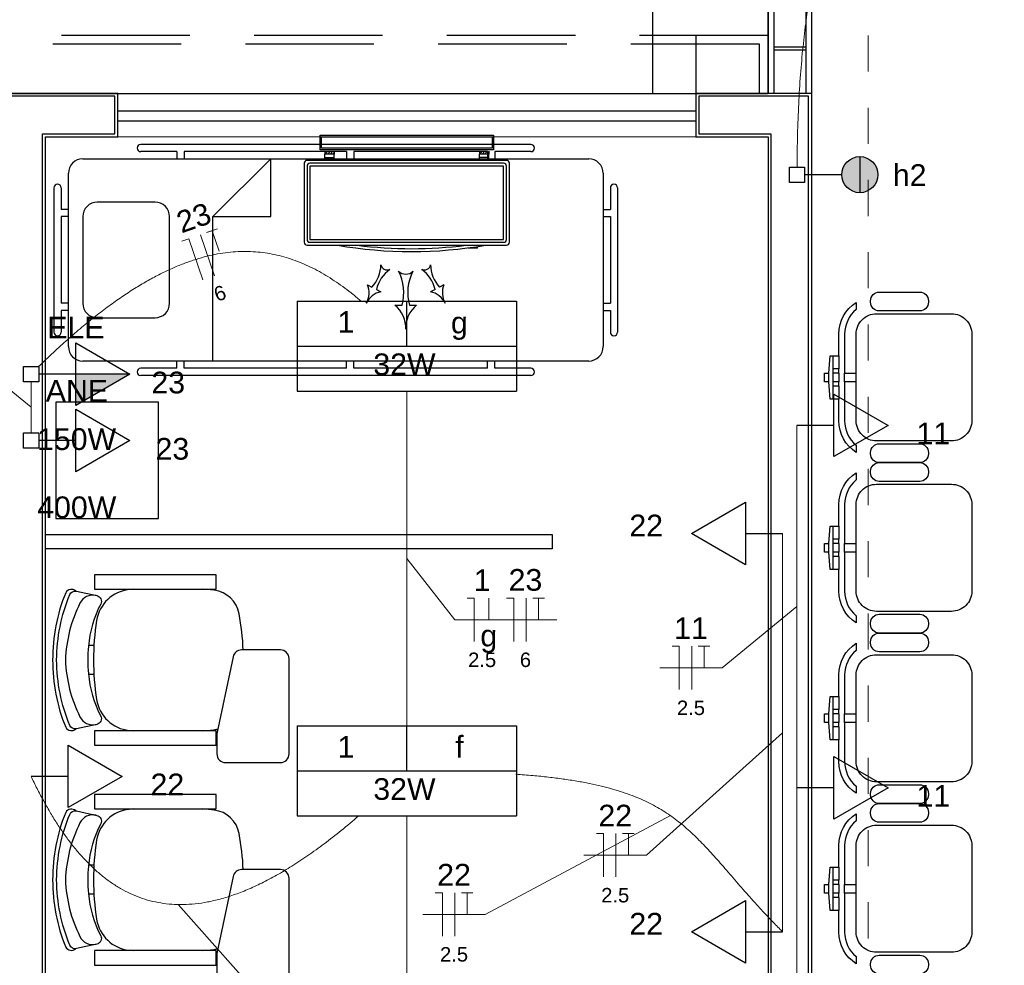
# Model space of a CAD drawing. Header units: feet. Extents: x -18 to 1038, y -110 to 48.
# Tile 153 of 199: x 774.11 to 777.51, y -12 to -8.73. Entities that reach past the tile are written whole.
import ezdxf

# ---------------------------------------------------------------- set-up
doc = ezdxf.new("R2010")
doc.units = ezdxf.units.FT
doc.header["$MEASUREMENT"] = 0
doc.linetypes.add('HIDDEN', pattern=[0.9525, 0.635, -0.3175])
doc.linetypes.add('JIS_02_1.2', pattern=[0.25, 0.125, -0.125])
doc.layers.get('0').update_dxf_attribs({"color": 251})
for name, color, linetype, lineweight in [('02', 2, 'Continuous', 20), ('EL-Condutos', 4, 'Continuous', 5), ('EL-Fios (Fase 1)', 7, 'Continuous', 5), ('EL-Fios (Fase 3)', 7, 'Continuous', 5), ('EL-Fios (Neutro)', 7, 'Continuous', 5), ('EL-Fios (Retorno)', 7, 'Continuous', 5), ('EL-Fios (Terra)', 7, 'Continuous', 5), ('EL-Textos fios', 7, 'Continuous', 5), ('Textos', 7, 'Continuous', 5)]:
    doc.layers.add(name, color=color, linetype=linetype, lineweight=lineweight)
for name, color, linetype in [('100_IMPIANTI', 251, 'Continuous'), ('JANELA', 3, 'Continuous'), ('MOBILARIO', 8, 'Continuous'), ('P-SIMBOL', 5, 'Continuous'), ('parede', 5, 'Continuous'), ('porta', 3, 'Continuous'), ('PROJEÇÃO', 6, 'HIDDEN')]:
    doc.layers.add(name, color=color, linetype=linetype)
doc.styles.add('Arial', font='arial.ttf')

msp = doc.modelspace()

# ---------------------------------------------------------------- hatches: boundary and pattern name
at = {"layer": 'P-SIMBOL', "linetype": 'Continuous'}
for points in [[(777.0141, -9.1992), (777.0141, -9.2617), (776.9516, -9.2617), (776.9521, -9.252), (776.9576, -9.2351), (776.9636, -9.2246), (776.9706, -9.2166), (776.9811, -9.2086), (776.9941, -9.2024), (777.0071, -9.1996), (777.0141, -9.1997)], [(777.0141, -9.1992), (777.0141, -9.2617), (777.0766, -9.2617), (777.0761, -9.252), (777.0706, -9.2351), (777.0647, -9.2246), (777.0576, -9.2166), (777.0471, -9.2086), (777.0341, -9.2024), (777.0211, -9.1996), (777.0141, -9.1997)], [(777.0141, -9.3242), (777.0141, -9.2617), (776.9516, -9.2617), (776.9521, -9.2714), (776.9576, -9.2883), (776.9636, -9.2988), (776.9706, -9.3068), (776.9811, -9.3148), (776.9941, -9.321), (777.0071, -9.3238), (777.0141, -9.3237)], [(777.0141, -9.3242), (777.0141, -9.2617), (777.0766, -9.2617), (777.0761, -9.2714), (777.0706, -9.2883), (777.0647, -9.2988), (777.0576, -9.3068), (777.0471, -9.3148), (777.0341, -9.321), (777.0211, -9.3238), (777.0141, -9.3237)], [(774.3011, -9.9519), (774.4886, -9.9519), (774.3011, -10.0601)]]:
    msp.add_hatch(color=256, dxfattribs=at).paths.add_polyline_path(points)

# ---------------------------------------------------------------- linework, layer by layer
at = {"color": 251}
for p, q in [((774.3642, -10.8914), (774.3451, -10.8914)), ((774.3642, -10.9914), (774.3451, -10.9914)), ((774.3642, -11.652), (774.3451, -11.652)), ((774.3642, -11.752), (774.3451, -11.752))]:
    msp.add_line(p, q, dxfattribs=at)
for points in [[(774.3658, -10.6464), (774.3658, -10.6964), (774.7868, -10.6964), (774.7868, -10.6464)], [(774.3658, -11.1864), (774.3658, -11.2364), (774.7868, -11.2364), (774.7868, -11.1864)], [(774.3658, -11.407), (774.3658, -11.457), (774.7868, -11.457), (774.7868, -11.407)], [(774.3658, -11.947), (774.3658, -11.997), (774.7868, -11.997), (774.7868, -11.947)]]:
    msp.add_lwpolyline(points, close=True, dxfattribs=at)
for points in [[(774.5015, -10.6964), (774.4863, -10.6978), (774.4863, -10.6978, 0.340817), (774.3736, -10.8045), (774.3736, -10.8045, 0.07931), (774.3736, -11.0784), (774.3736, -11.0784)], [(774.8806, -10.9064, 0.036034), (774.8666, -10.7815), (774.8666, -10.7815, 0.328643), (774.7801, -10.7002), (774.7801, -10.7002), (774.7411, -10.6964), (774.7411, -10.6964)], [(774.3014, -10.7028, 0.481357), (774.2666, -10.7085), (774.2666, -10.7085, 0.098103), (774.2213, -10.9414), (774.2213, -10.9414, 0.098103), (774.2666, -11.1744), (774.2666, -11.1744, 0.481357), (774.3014, -11.18), (774.3014, -11.18)], [(774.3451, -10.989, 0.100785), (774.3877, -11.1353), (774.3877, -11.1353, -0.49505), (774.3743, -11.1641), (774.3743, -11.1641), (774.3033, -11.1797, -0.365963), (774.2804, -11.1676), (774.2804, -11.1676, -0.095384), (774.2352, -10.9414), (774.2352, -10.9414, -0.095384), (774.2804, -10.7152), (774.2804, -10.7152, -0.365963), (774.3033, -10.7031), (774.3033, -10.7031), (774.3743, -10.7187, -0.49505), (774.3877, -10.7476), (774.3877, -10.7476, 0.100785), (774.3451, -10.8939), (774.3451, -10.8939)], [(774.3714, -10.7181, 0.344642), (774.3158, -10.7448), (774.3158, -10.7448, 0.10805), (774.2657, -10.9414), (774.2657, -10.9414, 0.10805), (774.3158, -11.1381), (774.3158, -11.1381, 0.344642), (774.3714, -11.1647), (774.3714, -11.1647)], [(774.7894, -11.2664, 0.414214), (774.8194, -11.2964), (774.8194, -11.2964), (775.0094, -11.2964, 0.414214), (775.0394, -11.2664), (775.0394, -11.2664), (775.0394, -10.9364, 0.414214), (775.0094, -10.9064), (775.0094, -10.9064), (774.8749, -10.9064, 0.354533), (774.8456, -10.9302), (774.8456, -10.9302), (774.7905, -11.1913, 0.052038), (774.7894, -11.2016), (774.7894, -11.2016), (774.7894, -11.2664)], [(774.3736, -11.0784, 0.340817), (774.4863, -11.185), (774.4863, -11.185), (774.5015, -11.1864), (774.5015, -11.1864)], [(774.7411, -11.1864), (774.7801, -11.1826), (774.7801, -11.1826, 0.032362), (774.7928, -11.1802), (774.7928, -11.1802)], [(774.3014, -11.4634, 0.481357), (774.2666, -11.469), (774.2666, -11.469, 0.098103), (774.2213, -11.702), (774.2213, -11.702, 0.098103), (774.2666, -11.9349), (774.2666, -11.9349, 0.481357), (774.3014, -11.9406), (774.3014, -11.9406)], [(774.3451, -11.7495, 0.100785), (774.3877, -11.8958), (774.3877, -11.8958, -0.49505), (774.3743, -11.9247), (774.3743, -11.9247), (774.3033, -11.9403, -0.365963), (774.2804, -11.9282), (774.2804, -11.9282, -0.095384), (774.2352, -11.702), (774.2352, -11.702, -0.095384), (774.2804, -11.4757), (774.2804, -11.4757, -0.365963), (774.3033, -11.4637), (774.3033, -11.4637), (774.3743, -11.4793, -0.49505), (774.3877, -11.5081), (774.3877, -11.5081, 0.100785), (774.3451, -11.6544), (774.3451, -11.6544)], [(774.3714, -11.4786, 0.344642), (774.3158, -11.5053), (774.3158, -11.5053, 0.10805), (774.2657, -11.702), (774.2657, -11.702, 0.10805), (774.3158, -11.8986), (774.3158, -11.8986, 0.344642), (774.3714, -11.9253), (774.3714, -11.9253)], [(774.5015, -11.457), (774.4863, -11.4583), (774.4863, -11.4583, 0.340817), (774.3736, -11.565), (774.3736, -11.565, 0.07931), (774.3736, -11.8389), (774.3736, -11.8389)], [(774.8806, -11.667, 0.036034), (774.8666, -11.5421), (774.8666, -11.5421, 0.328643), (774.7801, -11.4608), (774.7801, -11.4608), (774.7411, -11.457), (774.7411, -11.457)], [(774.7894, -12.027, 0.414214), (774.8194, -12.057), (774.8194, -12.057), (775.0094, -12.057, 0.414214), (775.0394, -12.027), (775.0394, -12.027), (775.0394, -11.697, 0.414214), (775.0094, -11.667), (775.0094, -11.667), (774.8749, -11.667, 0.354533), (774.8456, -11.6908), (774.8456, -11.6908), (774.7905, -11.9519, 0.052038), (774.7894, -11.9622), (774.7894, -11.9622), (774.7894, -12.027)], [(774.3736, -11.8389, 0.340817), (774.4863, -11.9456), (774.4863, -11.9456), (774.5015, -11.947), (774.5015, -11.947)], [(774.7411, -11.947), (774.7801, -11.9431), (774.7801, -11.9431, 0.032362), (774.7928, -11.9408), (774.7928, -11.9408)]]:
    msp.add_lwpolyline(points, format="xyb", dxfattribs=at)
for centre in [(774.838, -10.9414), (774.838, -11.702)]:
    msp.add_arc(centre, 0.4952, 174.4899, 185.5101, dxfattribs=at)
at = {"layer": '02', "color": 251}
for p, q in [((774.4466, -8.9803), (776.4466, -8.9803)), ((774.4466, -9.1303), (776.4466, -9.1303))]:
    msp.add_line(p, q, dxfattribs=at)
at = {"layer": '100_IMPIANTI'}
for p, q in [((775.1466, -9.1753), (775.1466, -9.1253)), ((775.1466, -9.1253), (775.7466, -9.1253)), ((775.7466, -9.1253), (775.7466, -9.1753)), ((775.1516, -9.1703), (775.1516, -9.1303)), ((775.1516, -9.1303), (775.7416, -9.1303)), ((775.7416, -9.1303), (775.7416, -9.1703)), ((775.7466, -9.1753), (775.1466, -9.1753)), ((775.7416, -9.1703), (775.1516, -9.1703)), ((775.1629, -9.1819), (775.1645, -9.1803)), ((775.1629, -9.1803), (775.1629, -9.1903)), ((775.1954, -9.1903), (775.1629, -9.1903)), ((775.1629, -9.2023), (775.1629, -9.1903)), ((775.1634, -9.1903), (775.1734, -9.1803)), ((775.1722, -9.1903), (775.1822, -9.1803)), ((775.181, -9.1903), (775.191, -9.1803)), ((775.1899, -9.1903), (775.1954, -9.1848)), ((775.1954, -9.1803), (775.1954, -9.1903)), ((775.1954, -9.2023), (775.1954, -9.1903)), ((775.6978, -9.1803), (775.6978, -9.1903)), ((775.6978, -9.1819), (775.6994, -9.1803)), ((775.7303, -9.1903), (775.6978, -9.1903)), ((775.6978, -9.2023), (775.6978, -9.1903)), ((775.6983, -9.1903), (775.7083, -9.1803)), ((775.7071, -9.1903), (775.7171, -9.1803)), ((775.7159, -9.1903), (775.7259, -9.1803)), ((775.7248, -9.1903), (775.7303, -9.1848)), ((775.7303, -9.1803), (775.7303, -9.1903)), ((775.7303, -9.2023), (775.7303, -9.1903)), ((775.0916, -9.2223), (775.0916, -9.4958)), ((775.7916, -9.2123), (775.1016, -9.2123)), ((775.7816, -9.2223), (775.1116, -9.2223)), ((775.1629, -9.2123), (775.1629, -9.2023)), ((775.1629, -9.2023), (775.1954, -9.2023)), ((775.1954, -9.2123), (775.1954, -9.2023)), ((775.6978, -9.2123), (775.6978, -9.2023)), ((775.7303, -9.2023), (775.6978, -9.2023)), ((775.7303, -9.2123), (775.7303, -9.2023)), ((775.8016, -9.4958), (775.8016, -9.2223)), ((775.1016, -9.2323), (775.1016, -9.4858)), ((775.7816, -9.2323), (775.1116, -9.2323)), ((775.1116, -9.2323), (775.1116, -9.4858)), ((775.7816, -9.4858), (775.7816, -9.2323)), ((775.7916, -9.4858), (775.7916, -9.2323)), ((775.1116, -9.4858), (775.7816, -9.4858)), ((775.1116, -9.4958), (775.7816, -9.4958)), ((775.1016, -9.5058), (775.7916, -9.5058)), ((775.6586, -9.5158), (775.6586, -9.515)), ((775.6911, -9.5158), (775.6586, -9.5158)), ((775.6911, -9.5158), (775.6911, -9.5103)), ((775.3106, -9.6424), (775.3261, -9.6506)), ((775.3415, -9.6588), (775.357, -9.667)), ((775.5444, -9.6588), (775.5289, -9.667)), ((775.5753, -9.6424), (775.5598, -9.6506)), ((775.4054, -9.7131), (775.4304, -9.7131)), ((775.4554, -9.7131), (775.4804, -9.7131))]:
    msp.add_line(p, q, dxfattribs=at)
for centre, radius, start, end in [((775.1016, -9.2223), 0.01, 90, 180), ((775.1116, -9.2323), 0.01, 90, 180), ((775.7816, -9.2323), 0.01, 0, 90), ((775.7916, -9.2223), 0.01, 0, 90), ((775.1016, -9.4958), 0.01, 180, 270), ((775.1116, -9.4858), 0.01, 180, 270), ((775.7816, -9.4858), 0.01, 270, 360), ((775.7916, -9.4958), 0.01, 270, 0), ((775.463, -8.0301), 1.4977, 260.1568, 279.8432), ((775.463, -8.0301), 1.4877, 262.7035, 277.2965), ((775.2417, -9.5721), 0.1152, 317.0365, 359.2191), ((775.4538, -9.6845), 0.1152, 124.9222, 167.1048), ((775.38, -9.5675), 0.0239, 194.9419, 289.1995), ((775.4429, -9.572), 0.0341, 222.8712, 317.1288), ((775.2715, -9.6704), 0.1646, 344.9658, 27.1485), ((775.6144, -9.6704), 0.1646, 152.8515, 195.0342), ((775.5059, -9.5675), 0.0239, 250.8005, 345.0581), ((775.4321, -9.6845), 0.1152, 12.8952, 55.0778), ((775.6441, -9.5721), 0.1152, 180.7809, 222.9635), ((775.2441, -9.6702), 0.0721, 329.7648, 22.6536), ((775.3713, -9.7377), 0.0721, 101.4877, 154.3766), ((775.5146, -9.7377), 0.0721, 25.6234, 78.5123), ((775.6418, -9.6702), 0.0721, 157.3464, 210.2352), ((775.3401, -9.7926), 0.103, 357.6941, 50.583), ((775.5458, -9.7926), 0.103, 129.417, 182.3059)]:
    msp.add_arc(centre, radius, start, end, dxfattribs=at)
at = {"layer": 'Defpoints', "color": 251}
msp.add_lwpolyline([(771.3966, 5.4198), (784.9266, 5.4198), (784.9266, -5.9803), (778.9966, -5.9803), (778.9966, -8.9803), (802.9266, -8.9803), (802.9264, -20.3804), (771.3966, -20.3804), (771.3966, -8.9803), (776.6966, -8.9803), (776.6966, -5.9803), (771.3966, -5.9803)], close=True, dxfattribs=at)
at = {"layer": 'EL-Condutos', "linetype": 'JIS_02_1.2'}
msp.add_spline([(777.0432, -3.03), (777.0432, -3.5314), (777.0432, -4.0011), (777.0432, -4.4413), (777.0432, -4.8544), (777.0432, -5.2426), (777.0432, -5.6082), (777.0432, -5.9534), (777.0432, -6.2805), (777.0432, -6.5917), (777.0432, -6.8894), (777.0432, -7.1757), (777.0432, -7.453), (777.0432, -7.7235), (777.0432, -7.9895), (777.0432, -8.2532), (777.0432, -8.5169), (777.0432, -8.7829), (777.0432, -9.0534), (777.0432, -9.3307), (777.0432, -9.617), (777.0432, -9.9147), (777.0432, -10.2259), (777.0432, -10.553), (777.0432, -10.8982), (777.0432, -11.2638), (777.0432, -11.652), (777.0432, -12.0651), (777.0432, -12.5053), (777.0432, -12.975), (777.0432, -13.4764)], degree=3, dxfattribs=at)
at = {"layer": 'EL-Condutos', "linetype": 'Continuous'}
for points in [[(776.7967, -9.2342), (776.7984, -9.1227), (776.8025, -9.0163), (776.8088, -8.9152), (776.8174, -8.819), (776.8281, -8.7277), (776.841, -8.6413), (776.8561, -8.5595), (776.8732, -8.4822), (776.8923, -8.4094), (776.9134, -8.341), (776.9365, -8.2767), (776.9614, -8.2166), (776.9883, -8.1604), (777.0169, -8.1081), (777.0474, -8.0596), (777.0796, -8.0147), (777.1135, -7.9733), (777.149, -7.9353), (777.1862, -7.9007), (777.2249, -7.8692), (777.2652, -7.8407), (777.307, -7.8153), (777.3503, -7.7926), (777.3949, -7.7727), (777.441, -7.7554), (777.4884, -7.7406), (777.537, -7.7282), (777.587, -7.718), (777.6381, -7.7099), (777.6904, -7.7039)], [(774.1728, -9.926), (774.2239, -9.8771), (774.2738, -9.8318), (774.3223, -9.79), (774.3696, -9.7515), (774.4157, -9.7165), (774.4607, -9.6846), (774.5045, -9.6559), (774.5472, -9.6304), (774.5889, -9.6079), (774.6295, -9.5883), (774.6692, -9.5716), (774.708, -9.5577), (774.7458, -9.5465), (774.7828, -9.5379), (774.819, -9.532), (774.8544, -9.5285), (774.889, -9.5275), (774.923, -9.5288), (774.9563, -9.5324), (774.9889, -9.5381), (775.021, -9.546), (775.0525, -9.556), (775.0835, -9.5679), (775.114, -9.5816), (775.1441, -9.5972), (775.1738, -9.6146), (775.2031, -9.6336), (775.2321, -9.6542), (775.2608, -9.6763), (775.2893, -9.6999)], [(774.1466, -9.9783), (774.1466, -9.9862), (774.1466, -9.9937), (774.1466, -10.0008), (774.1466, -10.0075), (774.1466, -10.0139), (774.1466, -10.02), (774.1466, -10.0259), (774.1466, -10.0315), (774.1466, -10.0369), (774.1466, -10.0421), (774.1466, -10.0472), (774.1466, -10.0522), (774.1466, -10.0571), (774.1466, -10.0619), (774.1466, -10.0667), (774.1466, -10.0714), (774.1466, -10.0763), (774.1466, -10.0811), (774.1466, -10.0861), (774.1466, -10.0912), (774.1466, -10.0964), (774.1466, -10.1018), (774.1466, -10.1074), (774.1466, -10.1132), (774.1466, -10.1193), (774.1466, -10.1257), (774.1466, -10.1325), (774.1466, -10.1395), (774.1466, -10.147), (774.1466, -10.1548)], [(775.4466, -10.0099), (775.4466, -10.0621), (775.4466, -10.1116), (775.4466, -10.1584), (775.4466, -10.2028), (775.4466, -10.245), (775.4466, -10.2852), (775.4466, -10.3237), (775.4466, -10.3605), (775.4466, -10.3959), (775.4466, -10.4301), (775.4466, -10.4634), (775.4466, -10.4958), (775.4466, -10.5276), (775.4466, -10.5591), (775.4466, -10.5903), (775.4466, -10.6215), (775.4466, -10.653), (775.4466, -10.6848), (775.4466, -10.7172), (775.4466, -10.7504), (775.4466, -10.7847), (775.4466, -10.8201), (775.4466, -10.8569), (775.4466, -10.8953), (775.4466, -10.9356), (775.4466, -10.9778), (775.4466, -11.0222), (775.4466, -11.069), (775.4466, -11.1184), (775.4466, -11.1706)], [(776.7966, -10.1292), (776.7966, -10.1899), (776.7966, -10.2467), (776.7966, -10.2998), (776.7966, -10.3496), (776.7966, -10.3964), (776.7966, -10.4403), (776.7966, -10.4818), (776.7966, -10.521), (776.7966, -10.5583), (776.7966, -10.5939), (776.7966, -10.6281), (776.7966, -10.6611), (776.7966, -10.6934), (776.7966, -10.7251), (776.7966, -10.7565), (776.7966, -10.7879), (776.7966, -10.8196), (776.7966, -10.8518), (776.7966, -10.8849), (776.7966, -10.9191), (776.7966, -10.9547), (776.7966, -10.992), (776.7966, -11.0312), (776.7966, -11.0727), (776.7966, -11.1166), (776.7966, -11.1634), (776.7966, -11.2132), (776.7966, -11.2663), (776.7966, -11.3231), (776.7966, -11.3838)], [(776.7466, -10.5038), (776.7466, -10.5704), (776.7466, -10.6328), (776.7466, -10.6912), (776.7466, -10.7459), (776.7466, -10.7973), (776.7466, -10.8456), (776.7466, -10.8911), (776.7466, -10.9342), (776.7466, -10.9751), (776.7466, -11.0142), (776.7466, -11.0518), (776.7466, -11.0881), (776.7466, -11.1235), (776.7466, -11.1584), (776.7466, -11.1929), (776.7466, -11.2274), (776.7466, -11.2622), (776.7466, -11.2976), (776.7466, -11.334), (776.7466, -11.3715), (776.7466, -11.4106), (776.7466, -11.4516), (776.7466, -11.4946), (776.7466, -11.5402), (776.7466, -11.5885), (776.7466, -11.6398), (776.7466, -11.6945), (776.7466, -11.7529), (776.7466, -11.8153), (776.7466, -11.882)], [(775.8244, -11.3366), (775.8826, -11.3413), (775.937, -11.3469), (775.9877, -11.3534), (776.0349, -11.3607), (776.0789, -11.3689), (776.1198, -11.378), (776.1579, -11.388), (776.1934, -11.3989), (776.2266, -11.4107), (776.2575, -11.4234), (776.2865, -11.4371), (776.3137, -11.4517), (776.3394, -11.4672), (776.3637, -11.4836), (776.387, -11.501), (776.4093, -11.5194), (776.4309, -11.5387), (776.4521, -11.5591), (776.473, -11.5804), (776.4939, -11.6027), (776.5149, -11.626), (776.5363, -11.6503), (776.5583, -11.6756), (776.5811, -11.7019), (776.6049, -11.7293), (776.6299, -11.7577), (776.6564, -11.7872), (776.6845, -11.8177), (776.7145, -11.8493), (776.7466, -11.882)], [(775.2806, -11.4805), (775.2197, -11.5315), (775.1608, -11.5775), (775.1039, -11.6185), (775.049, -11.6548), (774.9959, -11.6864), (774.9446, -11.7134), (774.8952, -11.7361), (774.8475, -11.7544), (774.8014, -11.7687), (774.7571, -11.7789), (774.7143, -11.7852), (774.6731, -11.7878), (774.6335, -11.7868), (774.5952, -11.7823), (774.5585, -11.7745), (774.5231, -11.7634), (774.489, -11.7493), (774.4562, -11.7322), (774.4247, -11.7122), (774.3943, -11.6896), (774.3651, -11.6644), (774.337, -11.6368), (774.31, -11.6069), (774.284, -11.5748), (774.2589, -11.5407), (774.2348, -11.5047), (774.2116, -11.4668), (774.1891, -11.4274), (774.1675, -11.3864), (774.1466, -11.3441)], [(776.7966, -11.3838), (776.7966, -11.4436), (776.7966, -11.4996), (776.7966, -11.5521), (776.7966, -11.6012), (776.7966, -11.6473), (776.7966, -11.6906), (776.7966, -11.7315), (776.7966, -11.7702), (776.7966, -11.8069), (776.7966, -11.842), (776.7966, -11.8757), (776.7966, -11.9084), (776.7966, -11.9402), (776.7966, -11.9714), (776.7966, -12.0024), (776.7966, -12.0334), (776.7966, -12.0646), (776.7966, -12.0964), (776.7966, -12.129), (776.7966, -12.1628), (776.7966, -12.1979), (776.7966, -12.2346), (776.7966, -12.2733), (776.7966, -12.3142), (776.7966, -12.3575), (776.7966, -12.4036), (776.7966, -12.4527), (776.7966, -12.5051), (776.7966, -12.5611), (776.7966, -12.621)], [(775.4466, -11.4799), (775.4466, -11.5321), (775.4466, -11.5816), (775.4466, -11.6284), (775.4466, -11.6728), (775.4466, -11.715), (775.4466, -11.7552), (775.4466, -11.7937), (775.4466, -11.8305), (775.4466, -11.8659), (775.4466, -11.9001), (775.4466, -11.9334), (775.4466, -11.9658), (775.4466, -11.9976), (775.4466, -12.0291), (775.4466, -12.0603), (775.4466, -12.0915), (775.4466, -12.123), (775.4466, -12.1548), (775.4466, -12.1872), (775.4466, -12.2204), (775.4466, -12.2547), (775.4466, -12.2901), (775.4466, -12.3269), (775.4466, -12.3653), (775.4466, -12.4056), (775.4466, -12.4478), (775.4466, -12.4922), (775.4466, -12.539), (775.4466, -12.5884), (775.4466, -12.6406)]]:
    msp.add_spline(points, degree=3, dxfattribs=at)
at = {"layer": 'EL-Fios (Fase 1)'}
for p, q in [((776.1702, -11.6921), (776.1702, -11.5421)), ((775.6126, -11.8967), (775.6126, -11.7467))]:
    msp.add_line(p, q, dxfattribs=at)
at = {"layer": 'EL-Fios (Fase 3)'}
for p, q in [((774.7817, -9.6113), (774.7325, -9.4696)), ((775.8596, -10.8774), (775.8596, -10.7274)), ((776.4323, -11.0436), (776.4323, -10.8936))]:
    msp.add_line(p, q, dxfattribs=at)
at = {"layer": 'EL-Fios (Neutro)'}
for p, q in [((774.6684, -9.4919), (774.6921, -9.4837)), ((774.7412, -9.6254), (774.6921, -9.4837)), ((775.6552, -10.7274), (775.6802, -10.7274)), ((775.6802, -10.8774), (775.6802, -10.7274)), ((775.7918, -10.7274), (775.8168, -10.7274)), ((775.8168, -10.8774), (775.8168, -10.7274)), ((776.3645, -10.8936), (776.3895, -10.8936)), ((776.3895, -11.0436), (776.3895, -10.8936)), ((776.1024, -11.5421), (776.1274, -11.5421)), ((776.1274, -11.6921), (776.1274, -11.5421)), ((775.5448, -11.7467), (775.5698, -11.7467)), ((775.5698, -11.8967), (775.5698, -11.7467))]:
    msp.add_line(p, q, dxfattribs=at)
at = {"layer": 'EL-Fios (Retorno)'}
msp.add_line((775.7302, -10.8024), (775.7302, -10.7274), dxfattribs=at)
at = {"layer": 'EL-Fios (Terra)'}
for points in [[(774.7976, -9.5264), (774.773, -9.4556), (774.7541, -9.4621), (774.7919, -9.449)], [(775.9025, -10.8024), (775.9025, -10.7274), (775.8825, -10.7274), (775.9225, -10.7274)], [(776.4752, -10.9686), (776.4752, -10.8936), (776.4552, -10.8936), (776.4952, -10.8936)], [(776.2131, -11.6171), (776.2131, -11.5421), (776.1931, -11.5421), (776.2331, -11.5421)], [(775.6555, -11.8217), (775.6555, -11.7467), (775.6355, -11.7467), (775.6755, -11.7467)]]:
    msp.add_lwpolyline(points, dxfattribs=at)
at = {"layer": 'EL-Textos fios'}
for p, q in [((774.1466, -10.0666), (773.8881, -9.8544)), ((775.4466, -10.5903), (775.6123, -10.8024)), ((776.7966, -10.7565), (776.5381, -10.9686)), ((775.6123, -10.8024), (775.9654, -10.8024)), ((776.3216, -10.9686), (776.5381, -10.9686)), ((776.7466, -11.1929), (776.2759, -11.6171)), ((776.3586, -11.48), (775.7183, -11.8217)), ((776.0595, -11.6171), (776.2759, -11.6171)), ((774.6551, -11.7878), (775.033, -12.2121)), ((775.5019, -11.8217), (775.7183, -11.8217))]:
    msp.add_line(p, q, dxfattribs=at)
at = {"layer": 'JANELA', "color": 251}
for points in [[(774.1866, -9.1203), (774.4366, -9.1203), (774.4366, -8.9903), (773.8066, -8.9903), (773.8066, -9.1203), (774.0566, -9.1203), (774.0566, -13.5403), (773.9566, -13.5403), (773.9566, -13.6703), (775.7866, -13.6703), (775.7866, -13.5403), (774.1866, -13.5403)], [(776.8366, -8.9903), (776.4566, -8.9903), (776.4566, -9.1203), (776.7066, -9.1203), (776.7066, -13.5403), (776.6066, -13.5403), (776.6066, -13.6703), (776.8366, -13.6703)]]:
    msp.add_lwpolyline(points, close=True, dxfattribs=at)
at = {"layer": 'MOBILARIO', "color": 251}
for p, q in [((775.8759, -9.1569), (774.5259, -9.1569)), ((774.6509, -9.1819), (774.5259, -9.1819)), ((774.6509, -9.1819), (774.6509, -9.2069)), ((775.2384, -9.1819), (774.6759, -9.1819)), ((774.6759, -9.1819), (774.6759, -9.2069)), ((775.2384, -9.1819), (775.2384, -9.2069)), ((775.7259, -9.1819), (775.2634, -9.1819)), ((775.2634, -9.1819), (775.2634, -9.2069)), ((775.7259, -9.1819), (775.7259, -9.2069)), ((775.8759, -9.1819), (775.7509, -9.1819)), ((775.7509, -9.1819), (775.7509, -9.2069)), ((774.3259, -9.2069), (776.0759, -9.2069)), ((774.7759, -9.4069), (774.9759, -9.2069)), ((774.9759, -9.4069), (774.9759, -9.2069)), ((774.2759, -9.8569), (774.2759, -9.2569)), ((776.1259, -9.2569), (776.1259, -9.8569)), ((774.2259, -9.3069), (774.2259, -9.8069)), ((774.2509, -9.3069), (774.2509, -9.3819)), ((776.1509, -9.3069), (776.1509, -9.3819)), ((776.1759, -9.3069), (776.1759, -9.8069)), ((774.2759, -9.3819), (774.2509, -9.3819)), ((776.1259, -9.3819), (776.1509, -9.3819)), ((774.2509, -9.4069), (774.2509, -9.7069)), ((774.2759, -9.4069), (774.2509, -9.4069)), ((774.7759, -9.9069), (774.7759, -9.4069)), ((774.7759, -9.4069), (774.9759, -9.4069)), ((776.1259, -9.4069), (776.1509, -9.4069)), ((776.1509, -9.4069), (776.1509, -9.7069)), ((774.2759, -9.7069), (774.2509, -9.7069)), ((776.1259, -9.7069), (776.1509, -9.7069)), ((774.2509, -9.7319), (774.2509, -9.8069)), ((774.2759, -9.7319), (774.2509, -9.7319)), ((776.1259, -9.7319), (776.1509, -9.7319)), ((776.1509, -9.7319), (776.1509, -9.8069)), ((776.0759, -9.9069), (774.3259, -9.9069)), ((774.6509, -9.9319), (774.6509, -9.9069)), ((774.6759, -9.9319), (774.6759, -9.9069)), ((775.2384, -9.9319), (775.2384, -9.9069)), ((775.2634, -9.9319), (775.2634, -9.9069)), ((775.7259, -9.9319), (775.7259, -9.9069)), ((775.7509, -9.9319), (775.7509, -9.9069)), ((774.6509, -9.9319), (774.5259, -9.9319)), ((775.2384, -9.9319), (774.6759, -9.9319)), ((775.7259, -9.9319), (775.2634, -9.9319)), ((775.8759, -9.9319), (775.7509, -9.9319)), ((776.9414, -9.9331), (776.9214, -9.9331)), ((776.9414, -9.9481), (776.9414, -9.9331)), ((775.8759, -9.9569), (774.5259, -9.9569)), ((776.9064, -9.9781), (776.9064, -9.9481)), ((776.9414, -9.9481), (776.9214, -9.9481)), ((776.9414, -9.9781), (776.9214, -9.9781)), ((776.9214, -9.9931), (776.9214, -9.9781)), ((776.9414, -9.9931), (776.9414, -9.9781)), ((776.9414, -9.9931), (776.9214, -9.9931)), ((776.9414, -10.5231), (776.9214, -10.5231)), ((776.9414, -10.5381), (776.9414, -10.5231)), ((776.9064, -10.5681), (776.9064, -10.5381)), ((776.9414, -10.5381), (776.9214, -10.5381)), ((776.9414, -10.5681), (776.9214, -10.5681)), ((776.9214, -10.5831), (776.9214, -10.5681)), ((776.9414, -10.5831), (776.9214, -10.5831)), ((776.9414, -10.5831), (776.9414, -10.5681)), ((776.9064, -11.1581), (776.9064, -11.1281)), ((776.9414, -11.1131), (776.9214, -11.1131)), ((776.9414, -11.1281), (776.9214, -11.1281)), ((776.9414, -11.1281), (776.9414, -11.1131)), ((776.9414, -11.1581), (776.9214, -11.1581)), ((776.9214, -11.1731), (776.9214, -11.1581)), ((776.9414, -11.1731), (776.9214, -11.1731)), ((776.9414, -11.1731), (776.9414, -11.1581)), ((776.9064, -11.7481), (776.9064, -11.7181)), ((776.9414, -11.7031), (776.9214, -11.7031)), ((776.9414, -11.7181), (776.9214, -11.7181)), ((776.9414, -11.7181), (776.9414, -11.7031)), ((776.9414, -11.7481), (776.9214, -11.7481)), ((776.9214, -11.7631), (776.9214, -11.7481)), ((776.9414, -11.7631), (776.9414, -11.7481)), ((776.9414, -11.7631), (776.9214, -11.7631))]:
    msp.add_line(p, q, dxfattribs=at)
at = {"layer": 'MOBILARIO'}
for points in [[(774.3759, -9.7569), (774.5759, -9.7569, 0.414214), (774.6259, -9.7069), (774.6259, -9.7069), (774.6259, -9.4069, 0.414214), (774.5759, -9.3569), (774.5759, -9.3569), (774.3759, -9.3569, 0.414214), (774.3259, -9.4069), (774.3259, -9.4069), (774.3259, -9.7069, 0.414214), (774.3759, -9.7569), (774.3759, -9.7569)], [(777.0514, -9.7031), (777.0514, -9.6981, -0.414214), (777.0814, -9.6681), (777.0814, -9.6681), (777.2214, -9.6681, -0.414214), (777.2514, -9.6981), (777.2514, -9.6981), (777.2514, -9.7031, -0.414214), (777.2214, -9.7331), (777.2214, -9.7331), (777.0814, -9.7331, -0.414214), (777.0514, -9.7031), (777.0514, -9.7031)], [(777.0014, -9.9481), (777.0014, -9.8131, -0.414214), (777.0714, -9.7431), (777.0714, -9.7431), (777.3314, -9.7431, -0.414214), (777.4014, -9.8131), (777.4014, -9.8131), (777.4014, -10.1131, -0.414214), (777.3314, -10.1831), (777.3314, -10.1831), (777.0714, -10.1831, -0.414214), (777.0014, -10.1131), (777.0014, -10.1131), (777.0014, -9.9781), (776.9614, -9.9781), (776.9614, -10.1131, 0.223888), (777.0014, -10.198), (777.0014, -10.198), (777.0014, -10.2227, -0.255924), (776.9414, -10.1131), (776.9414, -10.1131), (776.9414, -10.0381), (776.9114, -10.0381), (776.9064, -9.9781), (776.8914, -9.9781), (776.8914, -9.9481), (776.9064, -9.9481), (776.9114, -9.8881), (776.9414, -9.8881), (776.9414, -9.8131, -0.255924), (777.0014, -9.7036), (777.0014, -9.7036), (777.0014, -9.7283, 0.223888), (776.9614, -9.8131), (776.9614, -9.8131), (776.9614, -9.9481), (777.0014, -9.9481)], [(777.0814, -10.1931), (777.2214, -10.1931, -0.414214), (777.2514, -10.2231), (777.2514, -10.2231), (777.2514, -10.2281, -0.414214), (777.2214, -10.2581), (777.2214, -10.2581), (777.0814, -10.2581, -0.414214), (777.0514, -10.2281), (777.0514, -10.2281), (777.0514, -10.2231, -0.414214), (777.0814, -10.1931), (777.0814, -10.1931)], [(777.0514, -10.2931), (777.0514, -10.2881, -0.414214), (777.0814, -10.2581), (777.0814, -10.2581), (777.2214, -10.2581, -0.414214), (777.2514, -10.2881), (777.2514, -10.2881), (777.2514, -10.2931, -0.414214), (777.2214, -10.3231), (777.2214, -10.3231), (777.0814, -10.3231, -0.414214), (777.0514, -10.2931), (777.0514, -10.2931)], [(777.0014, -10.5381), (777.0014, -10.4031, -0.414214), (777.0714, -10.3331), (777.0714, -10.3331), (777.3314, -10.3331, -0.414214), (777.4014, -10.4031), (777.4014, -10.4031), (777.4014, -10.7031, -0.414214), (777.3314, -10.7731), (777.3314, -10.7731), (777.0714, -10.7731, -0.414214), (777.0014, -10.7031), (777.0014, -10.7031), (777.0014, -10.5681), (776.9614, -10.5681), (776.9614, -10.7031, 0.223888), (777.0014, -10.788), (777.0014, -10.788), (777.0014, -10.8127, -0.255924), (776.9414, -10.7031), (776.9414, -10.7031), (776.9414, -10.6281), (776.9114, -10.6281), (776.9064, -10.5681), (776.8914, -10.5681), (776.8914, -10.5381), (776.9064, -10.5381), (776.9114, -10.4781), (776.9414, -10.4781), (776.9414, -10.4031, -0.255924), (777.0014, -10.2936), (777.0014, -10.2936), (777.0014, -10.3183, 0.223888), (776.9614, -10.4031), (776.9614, -10.4031), (776.9614, -10.5381), (777.0014, -10.5381)], [(777.0814, -10.7831), (777.2214, -10.7831, -0.414214), (777.2514, -10.8131), (777.2514, -10.8131), (777.2514, -10.8181, -0.414214), (777.2214, -10.8481), (777.2214, -10.8481), (777.0814, -10.8481, -0.414214), (777.0514, -10.8181), (777.0514, -10.8181), (777.0514, -10.8131, -0.414214), (777.0814, -10.7831), (777.0814, -10.7831)], [(777.0514, -10.8831), (777.0514, -10.8781, -0.414214), (777.0814, -10.8481), (777.0814, -10.8481), (777.2214, -10.8481, -0.414214), (777.2514, -10.8781), (777.2514, -10.8781), (777.2514, -10.8831, -0.414214), (777.2214, -10.9131), (777.2214, -10.9131), (777.0814, -10.9131, -0.414214), (777.0514, -10.8831), (777.0514, -10.8831)], [(777.0014, -11.1281), (777.0014, -10.9931, -0.414214), (777.0714, -10.9231), (777.0714, -10.9231), (777.3314, -10.9231, -0.414214), (777.4014, -10.9931), (777.4014, -10.9931), (777.4014, -11.2931, -0.414214), (777.3314, -11.3631), (777.3314, -11.3631), (777.0714, -11.3631, -0.414214), (777.0014, -11.2931), (777.0014, -11.2931), (777.0014, -11.1581), (776.9614, -11.1581), (776.9614, -11.2931, 0.223888), (777.0014, -11.378), (777.0014, -11.378), (777.0014, -11.4027, -0.255924), (776.9414, -11.2931), (776.9414, -11.2931), (776.9414, -11.2181), (776.9114, -11.2181), (776.9064, -11.1581), (776.8914, -11.1581), (776.8914, -11.1281), (776.9064, -11.1281), (776.9114, -11.0681), (776.9414, -11.0681), (776.9414, -10.9931, -0.255924), (777.0014, -10.8836), (777.0014, -10.8836), (777.0014, -10.9083, 0.223888), (776.9614, -10.9931), (776.9614, -10.9931), (776.9614, -11.1281), (777.0014, -11.1281)], [(777.0814, -11.3731), (777.2214, -11.3731, -0.414214), (777.2514, -11.4031), (777.2514, -11.4031), (777.2514, -11.4081, -0.414214), (777.2214, -11.4381), (777.2214, -11.4381), (777.0814, -11.4381, -0.414214), (777.0514, -11.4081), (777.0514, -11.4081), (777.0514, -11.4031, -0.414214), (777.0814, -11.3731), (777.0814, -11.3731)], [(777.0514, -11.4731), (777.0514, -11.4681, -0.414214), (777.0814, -11.4381), (777.0814, -11.4381), (777.2214, -11.4381, -0.414214), (777.2514, -11.4681), (777.2514, -11.4681), (777.2514, -11.4731, -0.414214), (777.2214, -11.5031), (777.2214, -11.5031), (777.0814, -11.5031, -0.414214), (777.0514, -11.4731), (777.0514, -11.4731)], [(777.0014, -11.7181), (777.0014, -11.5831, -0.414214), (777.0714, -11.5131), (777.0714, -11.5131), (777.3314, -11.5131, -0.414214), (777.4014, -11.5831), (777.4014, -11.5831), (777.4014, -11.8831, -0.414214), (777.3314, -11.9531), (777.3314, -11.9531), (777.0714, -11.9531, -0.414214), (777.0014, -11.8831), (777.0014, -11.8831), (777.0014, -11.7481), (776.9614, -11.7481), (776.9614, -11.8831, 0.223888), (777.0014, -11.968), (777.0014, -11.968), (777.0014, -11.9927, -0.255924), (776.9414, -11.8831), (776.9414, -11.8831), (776.9414, -11.8081), (776.9114, -11.8081), (776.9064, -11.7481), (776.8914, -11.7481), (776.8914, -11.7181), (776.9064, -11.7181), (776.9114, -11.6581), (776.9414, -11.6581), (776.9414, -11.5831, -0.255924), (777.0014, -11.4736), (777.0014, -11.4736), (777.0014, -11.4983, 0.223888), (776.9614, -11.5831), (776.9614, -11.5831), (776.9614, -11.7181), (777.0014, -11.7181)], [(777.0814, -11.9631), (777.2214, -11.9631, -0.414214), (777.2514, -11.9931), (777.2514, -11.9931), (777.2514, -11.9981, -0.414214), (777.2214, -12.0281), (777.2214, -12.0281), (777.0814, -12.0281, -0.414214), (777.0514, -11.9981), (777.0514, -11.9981), (777.0514, -11.9931, -0.414214), (777.0814, -11.9631), (777.0814, -11.9631)]]:
    msp.add_lwpolyline(points, format="xyb", dxfattribs=at)
for points in [[(776.9214, -9.9331), (776.9214, -9.8881)], [(776.9414, -9.8881), (776.9414, -9.9331)], [(776.9214, -9.9481), (776.9214, -9.9331)], [(776.9214, -9.9781), (776.9214, -9.9481)], [(776.9414, -9.9481), (776.9414, -9.9781)], [(776.9614, -9.9781), (776.9614, -9.9481)], [(777.0014, -9.9781), (777.0014, -9.9481)], [(776.9214, -10.0381), (776.9214, -9.9931)], [(776.9414, -9.9931), (776.9414, -10.0381)], [(776.9214, -10.5231), (776.9214, -10.4781)], [(776.9414, -10.4781), (776.9414, -10.5231)], [(774.1966, -10.5069), (775.9491, -10.5069), (775.9491, -10.5569), (774.1966, -10.5569)], [(776.9214, -10.5381), (776.9214, -10.5231)], [(776.9214, -10.5681), (776.9214, -10.5381)], [(776.9414, -10.5381), (776.9414, -10.5681)], [(776.9614, -10.5681), (776.9614, -10.5381)], [(777.0014, -10.5681), (777.0014, -10.5381)], [(776.9214, -10.6281), (776.9214, -10.5831)], [(776.9414, -10.5831), (776.9414, -10.6281)], [(776.9214, -11.1131), (776.9214, -11.0681)], [(776.9414, -11.0681), (776.9414, -11.1131)], [(776.9214, -11.1281), (776.9214, -11.1131)], [(776.9214, -11.1581), (776.9214, -11.1281)], [(776.9414, -11.1281), (776.9414, -11.1581)], [(776.9614, -11.1581), (776.9614, -11.1281)], [(777.0014, -11.1581), (777.0014, -11.1281)], [(776.9214, -11.2181), (776.9214, -11.1731)], [(776.9414, -11.1731), (776.9414, -11.2181)], [(776.9214, -11.7031), (776.9214, -11.6581)], [(776.9414, -11.6581), (776.9414, -11.7031)], [(776.9214, -11.7181), (776.9214, -11.7031)], [(776.9214, -11.7481), (776.9214, -11.7181)], [(776.9414, -11.7181), (776.9414, -11.7481)], [(776.9614, -11.7481), (776.9614, -11.7181)], [(777.0014, -11.7481), (777.0014, -11.7181)], [(776.9214, -11.8081), (776.9214, -11.7631)], [(776.9414, -11.7631), (776.9414, -11.8081)]]:
    msp.add_lwpolyline(points, dxfattribs=at)
msp.add_lwpolyline([(774.5876, -10.0487), (774.2322, -10.0487), (774.2322, -10.4511), (774.5876, -10.4511)], close=True, dxfattribs=at)
at = {"layer": 'MOBILARIO', "color": 251}
for centre, radius, start, end in [((774.5259, -9.1694), 0.0125, 90, 270), ((775.8759, -9.1694), 0.0125, 270, 90), ((774.3259, -9.2569), 0.05, 90, 180), ((776.0759, -9.2569), 0.05, 0, 90), ((774.2384, -9.3069), 0.0125, 0, 180), ((776.1634, -9.3069), 0.0125, 0, 180), ((774.2384, -9.8069), 0.0125, 180, 0), ((776.1634, -9.8069), 0.0125, 180, 0), ((774.3259, -9.8569), 0.05, 180, 270), ((776.0759, -9.8569), 0.05, 270, 0), ((774.5259, -9.9444), 0.0125, 90, 270), ((775.8759, -9.9444), 0.0125, 270, 90)]:
    msp.add_arc(centre, radius, start, end, dxfattribs=at)
at = {"layer": 'P-SIMBOL'}
for p, q in [((777.0141, -9.1992), (777.0141, -9.3242)), ((776.7701, -9.2882), (776.7701, -9.2352)), ((776.7701, -9.2352), (776.8231, -9.2352)), ((776.8231, -9.2352), (776.8231, -9.2882)), ((776.9516, -9.2617), (776.8231, -9.2617)), ((776.8231, -9.2882), (776.7701, -9.2882)), ((775.0674, -9.6996), (775.0674, -10.011)), ((775.0674, -9.6996), (775.8259, -9.6996)), ((775.4466, -9.8553), (775.4466, -9.6996)), ((775.8259, -9.6996), (775.8259, -10.011)), ((774.3011, -9.8436), (774.4886, -9.9519)), ((774.3011, -10.0601), (774.3011, -9.8436)), ((775.0674, -9.8553), (775.8259, -9.8553)), ((774.1201, -9.9784), (774.1201, -9.9254)), ((774.1201, -9.9254), (774.1731, -9.9254)), ((774.1731, -9.9254), (774.1731, -9.9784)), ((774.1731, -9.9784), (774.1201, -9.9784)), ((774.3011, -9.9519), (774.1731, -9.9519)), ((774.4886, -9.9519), (774.3011, -9.9519)), ((774.4886, -9.9519), (774.3011, -10.0601)), ((775.0674, -10.011), (775.8259, -10.011)), ((776.9246, -10.0209), (777.1121, -10.1292)), ((776.9246, -10.2374), (776.9246, -10.0209)), ((774.3011, -10.0734), (774.4886, -10.1816)), ((774.3011, -10.2899), (774.3011, -10.0734)), ((776.9246, -10.1292), (776.7966, -10.1292)), ((777.1121, -10.1292), (776.9246, -10.2374)), ((774.1201, -10.2081), (774.1201, -10.1551)), ((774.1201, -10.1551), (774.1731, -10.1551)), ((774.1731, -10.1551), (774.1731, -10.2081)), ((774.3011, -10.1816), (774.1731, -10.1816)), ((774.4886, -10.1816), (774.3011, -10.2899)), ((774.1731, -10.2081), (774.1201, -10.2081)), ((776.4311, -10.5038), (776.6186, -10.3955)), ((776.6186, -10.3955), (776.6186, -10.612)), ((776.6186, -10.612), (776.4311, -10.5038)), ((776.6186, -10.5038), (776.7466, -10.5038)), ((775.0674, -11.1696), (775.0674, -11.481)), ((775.0674, -11.1696), (775.8259, -11.1696)), ((775.4466, -11.3253), (775.4466, -11.1696)), ((775.8259, -11.1696), (775.8259, -11.481)), ((774.2746, -11.2359), (774.4621, -11.3441)), ((774.2746, -11.4524), (774.2746, -11.2359)), ((776.9246, -11.2756), (777.1121, -11.3838)), ((776.9246, -11.4921), (776.9246, -11.2756)), ((775.0674, -11.3253), (775.8259, -11.3253)), ((774.2746, -11.3441), (774.1466, -11.3441)), ((774.4621, -11.3441), (774.2746, -11.4524)), ((776.9246, -11.3838), (776.7966, -11.3838)), ((777.1121, -11.3838), (776.9246, -11.4921)), ((775.0674, -11.481), (775.8259, -11.481)), ((776.4311, -11.882), (776.6186, -11.7737)), ((776.6186, -11.7737), (776.6186, -11.9902)), ((776.6186, -11.9902), (776.4311, -11.882)), ((776.6186, -11.882), (776.7466, -11.882))]:
    msp.add_line(p, q, dxfattribs=at)
msp.add_circle((777.0141, -9.2617), 0.0625, dxfattribs=at)
at = {"layer": 'parede', "color": 251}
for p, q in [((776.7166, -5.9803), (776.7166, -8.9803)), ((776.8266, -5.9803), (776.8266, -8.9803)), ((776.8266, -8.8203), (776.7166, -8.8203)), ((776.8266, -8.8303), (776.7166, -8.8303)), ((776.8466, -8.9803), (776.4466, -8.9803)), ((776.4466, -8.9803), (776.4466, -9.1303)), ((776.8466, -8.9803), (776.8466, -13.6803)), ((776.4466, -9.1303), (776.6966, -9.1303)), ((776.6966, -9.1303), (776.6966, -13.5303))]:
    msp.add_line(p, q, dxfattribs=at)
for points in [[(774.1966, -9.1303), (774.4466, -9.1303), (774.4466, -8.9803), (773.7966, -8.9803), (773.7966, -9.1303), (774.0466, -9.1303)], [(774.0466, -9.1303), (774.0466, -13.5303), (773.9466, -13.5303), (773.9466, -13.6803), (775.7966, -13.6803), (775.7966, -13.5303), (774.1966, -13.5303), (774.1966, -9.1303)]]:
    msp.add_lwpolyline(points, dxfattribs=at)
at = {"layer": 'porta', "color": 251}
for p, q in [((776.6966, -5.9803), (776.6966, -8.9803)), ((776.8466, -5.9803), (776.8466, -8.9803)), ((774.4466, -9.0403), (776.4466, -9.0403)), ((774.4466, -9.0753), (776.4466, -9.0753))]:
    msp.add_line(p, q, dxfattribs=at)
at = {"layer": 'PROJEÇÃO', "color": 251, "ltscale": 0.7}
msp.add_line((776.4466, -8.7802), (776.4466, -8.9803), dxfattribs=at)
for points in [[(776.2966, -5.9803), (776.2966, -8.9803)], [(776.6966, -8.9802), (776.6966, -8.7802), (771.1966, -8.7802), (771.1966, -9.7802), (771.3966, -9.7802)], [(776.6666, -8.9802), (776.6666, -8.8102), (771.2266, -8.8102), (771.2266, -9.7502), (771.3966, -9.7502)]]:
    msp.add_lwpolyline(points, dxfattribs=at)

# ---------------------------------------------------------------- texts
at = {"layer": 'EL-Textos fios', "attachment_point": 8, "rotation": 19.1425, "line_spacing_factor": 0.6, "style": 'Arial'}
for s, insert, char_height, width in [('23', (774.7221, -9.4471), 0.075, 0.233003), ('6', (774.8086, -9.6962), 0.05, 0.077668)]:
    msp.add_mtext(s, dxfattribs=dict(at, insert=insert, char_height=char_height, width=width))
at = {"layer": 'EL-Textos fios', "attachment_point": 8, "line_spacing_factor": 0.6, "style": 'Arial'}
for s, insert, char_height, width in [('1', (775.7072, -10.7027), 0.075, 0.116502), ('23', (775.8571, -10.7027), 0.075, 0.233003), ('11', (776.4298, -10.8689), 0.075, 0.233003), ('g', (775.7302, -10.9172), 0.075, 0.116502), ('2.5', (775.7072, -10.9664), 0.05, 0.194131), ('6', (775.8571, -10.9664), 0.05, 0.077668), ('2.5', (776.4298, -11.1326), 0.05, 0.194131), ('22', (776.1677, -11.5174), 0.075, 0.233003), ('22', (775.6101, -11.722), 0.075, 0.233003), ('2.5', (776.1677, -11.7811), 0.05, 0.194131), ('2.5', (775.6101, -11.9857), 0.05, 0.194131)]:
    msp.add_mtext(s, dxfattribs=dict(at, insert=insert, char_height=char_height, width=width))
at = {"layer": 'Textos', "char_height": 0.075, "line_spacing_factor": 0.6, "style": 'Arial'}
for s, insert, width, attachment_point in [('h2', (777.1281, -9.3005), 0.233003, 7), ('ELE', (774.3018, -9.8286), 0.396151, 8), ('1', (775.2361, -9.809), 0.116502, 8), ('g', (775.6286, -9.8338), 0.116502, 8), ('32W', (775.4385, -9.9565), 0.430793, 8), ('23', (774.6212, -10.0196), 0.233003, 8), ('ANE', (774.3053, -10.0472), 0.431021, 8), ('150W', (774.3042, -10.2156), 0.547294, 8), ('11', (777.2683, -10.1946), 0.233003, 8), ('23', (774.6356, -10.249), 0.233003, 8), ('400W', (774.3048, -10.4514), 0.547294, 8), ('22', (776.2749, -10.5134), 0.233003, 8), ('f', (775.6286, -11.279), 0.058194, 8), ('1', (775.2361, -11.279), 0.116502, 8), ('22', (774.6183, -11.4095), 0.233003, 8), ('32W', (775.4385, -11.4265), 0.430793, 8), ('11', (777.2683, -11.4492), 0.233003, 8), ('22', (776.2749, -11.8916), 0.233003, 8)]:
    msp.add_mtext(s, dxfattribs=dict(at, insert=insert, width=width, attachment_point=attachment_point))

doc.saveas('drawing.dxf')
